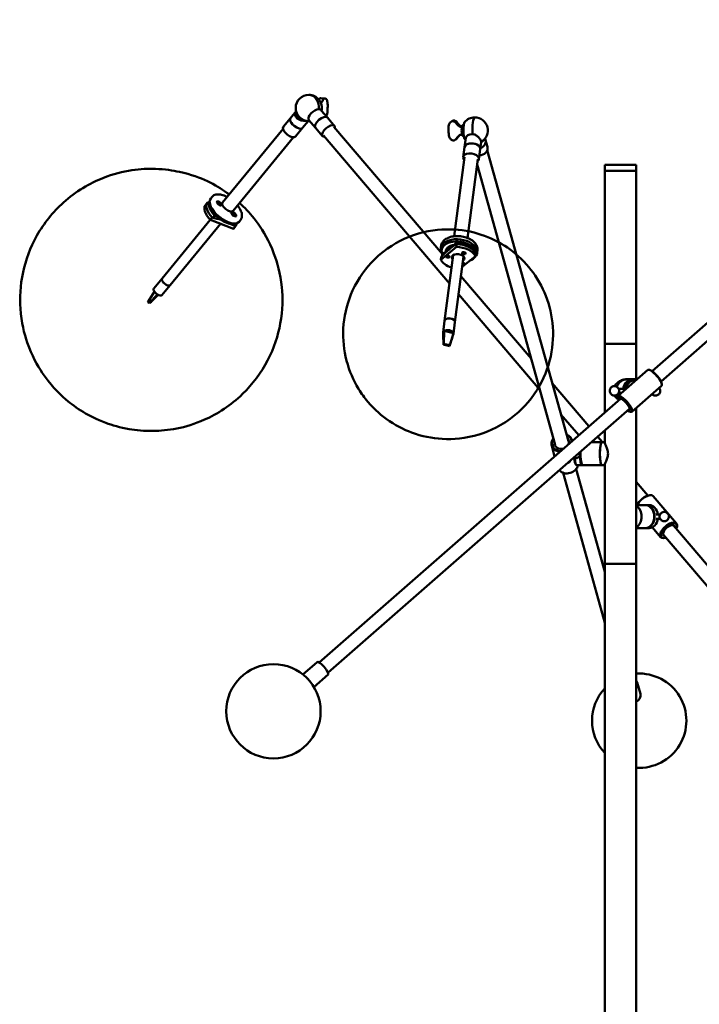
# Model space of a CAD drawing. Header units: millimetres. Extents: x 307 to 3704, y 278 to 4742.
# Tile 6 of 10: x 307 to 955, y 3616 to 4556. Entities that reach past the tile are written whole.
import ezdxf

# ---------------------------------------------------------------- set-up
doc = ezdxf.new("R2010")
doc.units = ezdxf.units.MM
doc.header["$LTSCALE"] = 18
doc.layers.add('Widoczne (ISO)', color=7, linetype='Continuous', lineweight=50)

msp = doc.modelspace()

# ---------------------------------------------------------------- linework, layer by layer
at = {"layer": 'Widoczne (ISO)', "linetype": 'Continuous', "lineweight": 50}
for p, q in [((910.31, 4220.24), (1293.67, 4555.58)), ((918.87, 4210.45), (1302.23, 4545.8)), ((594.25, 4480.65), (598.08, 4480.47)), ((570.75, 4468.39), (565.32, 4461.77)), ((600.57, 4462.16), (594.77, 4468.97)), ((565.32, 4461.77), (558.6, 4453.58)), ((582.34, 4458.87), (576.92, 4452.26)), ((589.15, 4452.44), (582.89, 4459.79)), ((600.57, 4462.16), (607.41, 4454.14)), ((710.33, 4331.73), (606.65, 4453.49)), ((718.04, 4457.74), (718.9, 4458.44)), ((729.25, 4454.28), (730.9, 4456.25)), ((500.57, 4381.3), (558.26, 4451.59)), ((576.92, 4452.26), (570.2, 4444.07)), ((589.15, 4452.44), (595.99, 4444.41)), ((717.02, 4303.83), (596.75, 4445.06)), ((729.25, 4445.47), (730.9, 4443.49)), ((510.62, 4373.06), (568.31, 4443.34)), ((722.73, 4440.93), (723.59, 4441.63)), ((732.65, 4442.83), (731.5, 4434.04)), ((747.22, 4438.59), (746.37, 4432.1)), ((751.45, 4440.76), (751.04, 4442.25)), ((751.45, 4440.76), (753.22, 4434.42)), ((731.5, 4434.04), (730.25, 4424.45)), ((746.37, 4432.1), (745.12, 4422.51)), ((830.42, 4153.52), (753.1, 4431.14)), ((721.39, 4348.9), (731.24, 4424.32)), ((734.28, 4347.22), (744.13, 4422.64)), ((817.9, 4150.03), (743.44, 4417.36)), ((895.22, 4417.14), (865.22, 4417.14)), ((865.22, 4417.14), (865.22, 4411.44)), ((895.22, 4417.14), (895.22, 4411.44)), ((895.22, 4411.44), (865.22, 4411.44)), ((865.22, 4246.44), (865.22, 4411.44)), ((865.22, 4411.44), (895.22, 4411.44)), ((895.22, 4246.44), (895.22, 4411.44)), ((486, 4380.89), (484.2, 4378.69)), ((488.3, 4382.12), (486.91, 4380.42)), ((490.67, 4386.58), (489.27, 4384.87)), ((496.08, 4381), (496.81, 4380.53)), ((496.24, 4381.3), (496.91, 4380.72)), ((496.32, 4380.37), (496.96, 4380.3)), ((497.03, 4380.19), (496.32, 4380.37)), ((496.81, 4379.69), (497.12, 4379.97)), ((496.83, 4381.31), (497.26, 4380.63)), ((497.15, 4380.65), (496.83, 4381.31)), ((497.13, 4379.98), (496.9, 4379.63)), ((496.94, 4380.26), (496.91, 4380.22)), ((497.15, 4380.64), (496.96, 4380.36)), ((497.82, 4380.35), (497.01, 4379.54)), ((497.46, 4380.6), (497.12, 4380.08)), ((497.49, 4379.73), (497.17, 4379.42)), ((497.39, 4379.26), (497.48, 4379.71)), ((497.56, 4381.07), (497.47, 4380.62)), ((497.96, 4380), (497.66, 4379.71)), ((498.12, 4379.01), (497.68, 4379.7)), ((497.8, 4379.68), (497.74, 4379.62)), ((497.8, 4379.68), (498.12, 4379.01)), ((498.14, 4380.64), (497.83, 4380.35)), ((497.92, 4380.14), (498.63, 4379.96)), ((498.63, 4379.96), (497.98, 4380.02)), ((498.7, 4379.02), (498.04, 4379.61)), ((498.87, 4379.33), (498.14, 4379.8)), ((509.88, 4370.54), (510.61, 4370.18)), ((510.03, 4370.06), (510.7, 4369.88)), ((510.14, 4370.89), (510.84, 4370.26)), ((510.77, 4370.23), (510.14, 4370.89)), ((510.77, 4370.17), (510.59, 4369.91)), ((510.6, 4369.39), (510.94, 4369.68)), ((511.05, 4369.57), (510.6, 4369.39)), ((510.6, 4369.39), (510.89, 4369.52)), ((510.65, 4370.99), (510.94, 4370.37)), ((510.95, 4370.28), (510.68, 4369.89)), ((511.23, 4370.77), (511.3, 4370.23)), ((511.32, 4368.81), (511.25, 4369.35)), ((511.61, 4369.31), (511.3, 4368.99)), ((511.5, 4370.01), (511.96, 4370.19)), ((511.96, 4370.19), (511.53, 4369.9)), ((511.96, 4370.19), (511.61, 4369.9)), ((511.9, 4368.59), (511.61, 4369.21)), ((511.79, 4369.42), (511.7, 4369.32)), ((512.41, 4368.69), (511.71, 4369.32)), ((511.78, 4369.36), (512.41, 4368.69)), ((512.53, 4369.52), (511.85, 4369.7)), ((512.67, 4369.04), (511.94, 4369.41)), ((442.93, 4308.71), (488.86, 4364.67)), ((450.66, 4302.36), (498.63, 4360.81)), ((489.01, 4364.5), (490.82, 4366.71)), ((510.88, 4356.09), (489.01, 4364.5)), ((493.01, 4368.7), (491.56, 4366.93)), ((495.04, 4367.92), (493.01, 4368.7)), ((513.46, 4360.83), (512.01, 4359.06)), ((513.81, 4361.18), (512.42, 4359.48)), ((513.46, 4360.83), (513.18, 4360.94)), ((517.72, 4364.37), (516.32, 4362.67)), ((512.69, 4358.3), (510.88, 4356.09)), ((513.06, 4358.69), (511.25, 4356.48)), ((724.16, 4343.07), (710.2, 4331.62)), ((723.94, 4341.41), (723.6, 4338.83)), ((724.16, 4343.07), (723.95, 4341.41)), ((723.6, 4338.83), (708.67, 4326.57)), ((709.11, 4339.82), (708.85, 4337.83)), ((709.87, 4337.88), (709.63, 4336.1)), ((710.2, 4331.62), (710.01, 4330.21)), ((713.49, 4335.59), (713.41, 4334.95)), ((714.75, 4336.67), (714.56, 4335.19)), ((741.58, 4334.71), (741.47, 4333.83)), ((741.85, 4330.06), (742.19, 4332.65)), ((742.59, 4333.61), (742.36, 4331.82)), ((743.82, 4335.29), (743.56, 4333.29)), ((708.67, 4326.57), (709, 4329.16)), ((712.37, 4268.27), (720.55, 4330.91)), ((722.29, 4266.97), (730.47, 4329.62)), ((729.17, 4319.66), (741.85, 4330.06)), ((442.93, 4308.71), (435.09, 4299.15)), ((794.98, 4232.33), (728.03, 4310.94)), ((429.35, 4286.14), (435.65, 4296.12)), ((450.66, 4302.36), (442.82, 4292.81)), ((430.44, 4285.12), (429.35, 4286.14)), ((430.44, 4285.12), (438.53, 4293.4)), ((430.88, 4285.41), (430.44, 4285.12)), ((432.43, 4286.43), (430.88, 4285.41)), ((432.88, 4286.72), (432.43, 4286.43)), ((432.88, 4286.72), (439.3, 4292.97)), ((803.28, 4202.53), (725.76, 4293.56)), ((712.37, 4268.27), (710.91, 4257.08)), ((722.29, 4266.97), (720.83, 4255.78)), ((711.69, 4246.33), (711.92, 4258.57)), ((711.92, 4258.57), (714.51, 4257.97)), ((714.51, 4257.97), (718.18, 4257.12)), ((717.49, 4244.99), (720.77, 4256.52)), ((718.18, 4257.12), (720.77, 4256.52)), ((711.34, 4245.49), (711.2, 4249.67)), ((711.69, 4246.33), (711.34, 4245.49)), ((711.34, 4245.49), (712.4, 4245.25)), ((712.75, 4246.08), (711.69, 4246.33)), ((712.4, 4245.25), (716.07, 4244.4)), ((716.42, 4245.24), (712.75, 4246.08)), ((716.07, 4244.4), (717.13, 4244.15)), ((717.49, 4244.99), (716.42, 4245.24)), ((717.13, 4244.15), (717.49, 4244.99)), ((865.22, 4246.44), (895.22, 4246.44)), ((865.22, 4180.8), (865.22, 4246.44)), ((865.22, 4246.44), (895.22, 4246.44)), ((895.22, 4212.43), (895.22, 4246.44)), ((877.95, 4196.58), (906.26, 4221.35)), ((907.71, 4221.47), (907.06, 4221.54)), ((885.35, 4212.44), (886.38, 4212.44)), ((886.45, 4212.44), (892.81, 4212.44)), ((894.76, 4212.44), (893.05, 4212.44)), ((850.11, 4167.58), (815.03, 4208.78)), ((883.74, 4203.44), (878.35, 4203.44)), ((891.12, 4181.53), (919.43, 4206.3)), ((919.74, 4207.72), (919.72, 4207.06)), ((592.63, 3942.35), (880.23, 4193.92)), ((877.64, 4195.16), (877.66, 4195.82)), ((881.22, 4199.44), (878.35, 4199.44)), ((601.19, 3932.56), (888.79, 4184.14)), ((889.67, 4181.41), (890.32, 4181.34)), ((895.22, 4036.44), (895.22, 4185.12)), ((840.33, 4159.02), (823.33, 4178.98)), ((865.22, 4152.13), (865.22, 4163.53)), ((834.05, 4153.53), (833.8, 4154.44)), ((863.01, 4152.44), (858.54, 4157.68)), ((817.36, 4138.93), (814.54, 4149.07)), ((862.3, 4152.44), (852.55, 4152.44)), ((865.22, 4152.44), (862.5, 4152.44)), ((837.55, 4131.1), (838.03, 4130.61)), ((865.22, 4028.6), (837.88, 4126.75)), ((838.37, 4130.44), (843.29, 4130.44)), ((843.45, 4130.81), (843.64, 4130.61)), ((843.64, 4130.62), (843.63, 4130.61)), ((862.3, 4130.44), (843.98, 4130.44)), ((865.22, 4130.44), (862.5, 4130.44)), ((865.22, 4129.79), (864.67, 4130.44)), ((865.22, 4036.44), (865.22, 4130.75)), ((865.22, 3980.15), (825.36, 4123.26)), ((906.34, 4101.55), (895.22, 4114.61)), ((908.01, 4101.86), (908.53, 4101.9)), ((933.65, 4074.88), (911.44, 4100.96)), ((896.45, 4093.12), (895.22, 4094.56)), ((895.22, 4092.44), (903.88, 4092.44)), ((907.54, 4092.44), (904.33, 4092.44)), ((914.22, 4083.44), (917.91, 4083.44)), ((914.22, 4079.44), (917.91, 4079.44)), ((895.22, 4070.44), (903.88, 4070.44)), ((907.54, 4070.44), (904.33, 4070.44)), ((918.42, 4061.91), (910.55, 4071.16)), ((1155.93, 3808.47), (931.01, 4072.58)), ((933.99, 4071.35), (934.11, 4071.86)), ((1146.03, 3800.04), (921.11, 4064.16)), ((921.86, 4061.02), (921.34, 4060.98)), ((895.22, 4036.44), (865.22, 4036.44)), ((865.22, 3006.44), (865.22, 4036.44)), ((895.22, 4036.44), (865.22, 4036.44)), ((895.22, 3006.44), (895.22, 4036.44)), ((577.22, 3930.86), (590.71, 3942.66)), ((587.76, 3918.82), (601.25, 3930.62)), ((899.14, 3912.4), (896.2, 3922.98))]:
    msp.add_line(p, q, dxfattribs=at)
msp.add_circle((549.16, 3895.69), 45, dxfattribs=at)
for centre, radius, start, end in [((582.89, 4471.36), 12.5, 90, 270), ((582.89, 4471.36), 12.5, 347.28652, 90), ((582.89, 4471.36), 12.5, 270, 273.54672), ((741.13, 4449.87), 12.5, 90, 140.50898), ((741.13, 4449.87), 12.5, 299.21929, 90), ((741.13, 4449.87), 12.5, 219.49102, 225.69127), ((898, 3886.71), 45, 266.46618, 93.53382), ((898, 3886.71), 45, 136.74443, 223.25557)]:
    msp.add_arc(centre, radius, start, end, dxfattribs=at)
for centre, major_axis, ratio, start_param, end_param in [((582.89, 4471.36), (0, 12.5), 0.766044, 4.622097, 6.283185), ((582.89, 4471.36), (0, 12.5), 0.766044, 4.622097, 6.283185), ((588.6, 4464.66), (-5.71, -4.86), 0.477882, 3.652979, 6.283185), ((594.86, 4457.3), (-5.71, -4.86), 0.477882, 3.141593, 6.283185), ((594.86, 4457.3), (-5.71, -4.86), 0.477882, 3.141593, 6.283185), ((564.4, 4448.83), (5.8, -4.76), 0.469903, 3.141593, 6.283185), ((571.12, 4457.01), (5.8, -4.76), 0.469903, 3.141593, 6.283185), ((571.12, 4457.01), (-5.8, 4.76), 0.469903, 0, 3.141593), ((582.89, 4471.36), (0, -12.5), 0.766044, 0, 0.079461), ((582.89, 4471.36), (0, -12.5), 0.766044, 0, 0.079461), ((601.7, 4449.27), (5.71, 4.86), 0.477882, 5.76087, 9.947093), ((729.41, 4449.87), (0, 4.5), 0.173648, 0.204885, 2.936708), ((731.77, 4449.87), (0, 8.12), 0.173648, 0.207681, 2.933912), ((741.13, 4449.87), (0, 12.5), 0.173648, 0, 1.854879), ((741.13, 4449.87), (0, 12.5), 0.173648, 0, 1.854879), ((740.08, 4441.86), (-7.44, 0.97), 0.591843, 4.929521, 6.283185), ((738.93, 4433.07), (-7.44, 0.97), 0.591843, 3.141593, 6.283185), ((738.93, 4433.07), (7.44, -0.97), 0.591843, 0, 3.141593), ((744.23, 4438.75), (7.22, 2.01), 0.835714, 4.791646, 6.283185), ((744.23, 4438.75), (7.22, 2.01), 0.835714, 4.791646, 6.283185), ((737.68, 4423.48), (7.44, -0.97), 0.591843, 5.76087, 9.947093), ((745.99, 4432.4), (7.22, 2.01), 0.835714, 4.42785, 6.283185), ((497.72, 4367.59), (-13.53, 11.1), 0.469903, 0, 1.294172), ((499.53, 4369.79), (-13.53, 11.1), 0.469903, 6.217927, 7.577357), ((501.12, 4371.72), (-12.75, 10.47), 0.469903, 0.012049, 1.304232), ((456.47, 4327.32), (70.96, 21.64), 0.721257, 0.91395, 0.930082), ((502.8, 4373.77), (13.53, -11.1), 0.469903, 3.141593, 6.283185), ((501.68, 4372.4), (12.75, -10.47), 0.469903, 3.302673, 6.122105), ((496.79, 4380.42), (0.165, -0.135), 0.469903, 0.192354, 1.819302), ((496.99, 4380.78), (0.165, -0.135), 0.469903, 4.645599, 6.272547), ((496.92, 4380.54), (0.107, 0.371), 0.339757, 3.780646, 4.124347), ((496.96, 4380.11), (0.165, -0.135), 0.469903, 6.216395, 7.843343), ((497.39, 4380.87), (0.322, 0.22), 0.426354, 3.543678, 4.046881), ((497.12, 4380.92), (-0.008, -0.3), 0.259152, 0.390572, 0.454007), ((497.3, 4380.73), (0.165, -0.135), 0.469903, 4.904743, 6.531691), ((497.65, 4379.6), (-0.165, 0.135), 0.469903, 4.904743, 6.531691), ((498.05, 4379.69), (-0.334, -0.199), 0.388221, 5.330314, 5.633438), ((497.99, 4380.21), (-0.165, 0.135), 0.469903, 6.216395, 7.843343), ((497.96, 4379.54), (-0.165, 0.135), 0.469903, 4.645599, 6.272547), ((498.11, 4380.33), (-0.128, -0.367), 0.384483, 5.399733, 5.983316), ((498.26, 4380.07), (-0.309, -0.076), 0.151287, 5.769841, 6.037386), ((498.16, 4379.9), (-0.165, 0.135), 0.469903, 0.192354, 1.819302), ((505.6, 4377.18), (5.02, -4.12), 0.469903, 3.141593, 6.283185), ((510.6, 4370.31), (0.165, -0.135), 0.469903, 5.169198, 6.796146), ((510.77, 4369.73), (-0.165, 0.135), 0.469903, 3.857545, 5.484494), ((510.88, 4370.54), (0.261, 0.29), 0.493012, 3.798611, 4.062477), ((510.78, 4370.41), (0.165, -0.135), 0.469903, 5.428342, 7.05529), ((510.91, 4369.85), (0.057, 0.365), 0.166691, 3.59295, 4.249258), ((511.17, 4369.6), (-0.334, -0.1), 0.026432, 5.073288, 5.729596), ((511.08, 4369.44), (-0.165, 0.135), 0.469903, 3.598401, 5.22535), ((511.48, 4370.14), (0.165, -0.135), 0.469903, 3.598401, 5.22535), ((511.61, 4370.26), (-0.071, -0.37), 0.226943, 5.507483, 6.16379), ((511.87, 4370.01), (0.342, 0.112), 0.09788, 3.165131, 3.821439), ((511.77, 4369.17), (-0.165, 0.135), 0.469903, 5.428342, 7.05529), ((511.78, 4369.85), (0.165, -0.135), 0.469903, 3.857545, 5.484494), ((512.05, 4369.41), (-0.284, -0.268), 0.481975, 5.366844, 5.624385), ((511.95, 4369.28), (-0.165, 0.135), 0.469903, 5.169198, 6.796146), ((460.91, 4312.74), (-70.96, -21.64), 0.721257, 3.938115, 4.071675), ((460.91, 4312.74), (-70.96, -21.64), 0.721257, 3.702666, 3.773283), ((499.53, 4369.79), (13.53, -11.1), 0.469903, 6.217927, 6.601428), ((501.12, 4371.72), (12.75, -10.47), 0.469903, 6.207867, 6.271136), ((497.72, 4367.59), (13.53, -11.1), 0.469903, 6.217927, 6.283185), ((726.2, 4335.56), (17.35, -2.27), 0.591843, 5.833747, 9.874216), ((725.99, 4333.96), (16.36, -2.14), 0.591843, 6.100854, 9.849439), ((708.86, 4276.99), (-32.11, -66.88), 0.391544, 3.655753, 4.024762), ((725.59, 4330.9), (17.35, -2.27), 0.591843, 0.383855, 1.743285), ((725.89, 4333.16), (16.36, -2.14), 0.591843, 0.373795, 1.753345), ((716.56, 4335.1), (-2.97, 0.39), 0.591843, 4.772448, 6.779469), ((716.88, 4337.5), (-2.97, 0.39), 0.591843, 0.749085, 0.841099), ((725.26, 4328.32), (-5.95, 0.78), 0.591843, 2.555907, 6.868871), ((725.26, 4328.32), (17.35, -2.27), 0.591843, 0.383855, 1.743285), ((730.8, 4333.22), (1.22, -0.16), 0.591843, 2.489795, 6.934983), ((725.26, 4328.32), (-17.35, 2.27), 0.591843, 0.383855, 1.281045), ((715.38, 4329.92), (1.22, -0.16), 0.591843, 2.489795, 6.934983), ((715.53, 4331.04), (-1.18, 0.15), 0.591843, 0.981911, 2.159682), ((729.7, 4322.62), (1.71, -0.22), 0.591843, 4.630708, 7.935663), ((729.75, 4323.02), (1.22, -0.16), 0.591843, 4.597365, 6.934983), ((725.99, 4333.96), (16.36, -2.14), 0.591843, 5.457346, 6.094571), ((446.8, 4305.54), (3.86, -3.17), 0.469903, 3.141593, 6.283185), ((446.8, 4305.54), (-3.86, 3.17), 0.469903, 0, 3.141593), ((438.96, 4295.98), (-3.86, 3.17), 0.469903, 0, 1.013989), ((438.96, 4295.98), (-3.86, 3.17), 0.469903, 1.013989, 1.837023), ((438.96, 4295.98), (3.86, -3.17), 0.469903, 4.978615, 6.283185), ((717.33, 4267.62), (-4.96, 0.65), 0.591843, 3.141593, 6.283185), ((717.33, 4267.62), (4.96, -0.65), 0.591843, 0, 3.141593), ((715.87, 4256.43), (-4.96, 0.65), 0.591843, 5.708174, 6.387103), ((715.87, 4256.43), (4.96, -0.65), 0.591843, 0.248022, 2.566581), ((715.87, 4256.43), (4.96, -0.65), 0.591843, 6.178158, 6.531208), ((912.85, 4213.82), (-6.58, 7.53), 0.264214, 3.141593, 6.283185), ((913.21, 4214.14), (6.25, -7.15), 0.264214, 0.277497, 2.864096), ((886.38, 4201.44), (0, 11), 0.939693, 6.279876, 7.498715), ((886.45, 4201.44), (0, 11), 0.939693, 0, 1.218956), ((892.81, 4201.44), (0, 11), 0.939693, 6.271604, 7.671146), ((893.05, 4201.44), (0, 11), 0.939693, 0, 1.387961), ((894.76, 4201.44), (0, 11), 0.939693, 6.163865, 7.778529), ((894.93, 4201.44), (0, 10.5), 0.939693, 6.226597, 7.715797), ((878.12, 4201.44), (0, 2), 0.34202, 5.320042, 5.614482), ((878.12, 4201.44), (0, 2), 0.34202, 3.809785, 4.104736), ((886.38, 4201.44), (0, -11), 0.939693, 5.067657, 5.27785), ((886.45, 4201.44), (0, 11), 0.939693, 1.922639, 2.124378), ((884.17, 4188.74), (-6.25, 7.15), 0.264214, 2.324317, 7.100461), ((884.54, 4189.06), (6.58, -7.53), 0.264214, 6.005688, 9.702275), ((884.17, 4188.74), (4.58, -5.24), 0.264214, 5.918145, 9.789818), ((824.17, 4151.76), (-9.63, -2.68), 0.835714, 5.419973, 7.441332), ((824.1, 4152.02), (-9.15, -2.55), 0.835714, 5.46591, 7.520001), ((824.17, 4151.76), (9.63, 2.68), 0.835714, 6.166654, 7.146397), ((824.1, 4152.02), (9.15, 2.55), 0.835714, 6.087986, 7.100461), ((824.1, 4152.02), (6.7, 1.87), 0.835714, 5.693065, 6.648226), ((824.1, 4152.02), (-6.7, -1.87), 0.835714, 5.918145, 7.914921), ((843.98, 4141.44), (0, -11), 0.173648, 4.542528, 6.283185), ((862.3, 4141.44), (0, 11), 0.173648, 6.231605, 9.476358), ((862.5, 4141.44), (0, -11), 0.173648, 3.141593, 6.283185), ((837.88, 4141.44), (0, -10.5), 0.173648, 5.14134, 6.105932), ((838.37, 4141.44), (0, -11), 0.173648, 5.129327, 6.283185), ((843.29, 4141.44), (0, -11), 0.173648, 4.841266, 6.460439), ((843.78, 4141.44), (0, -10.8), 0.173648, 4.55298, 6.105932), ((829.92, 4131.12), (-9.63, -2.68), 0.835714, 0.388846, 2.739176), ((903.54, 4094.82), (-7.23, -6.16), 0.477882, 3.716816, 5.566842), ((903.83, 4094.48), (7.61, 6.48), 0.477882, 0, 2.360335), ((891.92, 4081.44), (0, 11), 0.766044, 3.54415, 5.880628), ((891.79, 4081.44), (0, -11), 0.766044, 0.419199, 2.722394), ((903.88, 4081.44), (0, 11), 0.766044, 3.141593, 6.283185), ((904.33, 4081.44), (0, -11), 0.766044, 6.256484, 9.45148), ((907.54, 4081.44), (0, 11), 0.766044, 4.895224, 6.283185), ((907.54, 4081.44), (0, -11), 0.766044, 0, 1.387961), ((926.04, 4068.4), (7.61, 6.48), 0.477882, 5.707962, 10.000002), ((926.32, 4068.06), (-7.23, -6.16), 0.477882, 2.324317, 7.100461), ((926.32, 4068.06), (5.3, 4.51), 0.477882, 5.918145, 9.789818), ((595.98, 3936.64), (-5.27, 6.02), 0.264214, 3.141593, 6.283185), ((581.46, 3923.94), (-5.27, 6.02), 0.264214, 4.411925, 5.012853), ((888.49, 3920.84), (7.71, 2.15), 0.835714, 5.500907, 6.608037), ((891.44, 3910.26), (7.71, 2.15), 0.835714, 4.982271, 6.283185)]:
    msp.add_ellipse(centre, major_axis=major_axis, ratio=ratio, start_param=start_param, end_param=end_param, dxfattribs=at)
for centre, major_axis, ratio in [((497.56, 4380.27), (2.13, -1.74), 0.469903), ((511.36, 4369.9), (-2.13, 1.74), 0.469903), ((730.74, 4332.82), (-1.71, 0.22), 0.591843), ((715.33, 4329.52), (-1.71, 0.22), 0.591843)]:
    msp.add_ellipse(centre, major_axis=major_axis, ratio=ratio, dxfattribs=at)
for points, knots in [([(592.56, 4479.27), (592.74, 4479.64), (593.17, 4480.43), (593.85, 4480.66), (594.25, 4480.65)], [11.9624, 11.9624, 11.9624, 11.9624, 13.262483, 15.005747, 15.005747, 15.005747, 15.005747]), ([(600.82, 4471.27), (600.89, 4473.17), (600.95, 4476.12), (599.85, 4480.26), (597.2, 4480.95), (595.95, 4478.09), (595.15, 4476.71), (594.51, 4475.96)], [-26.275376, -26.275376, -26.275376, -26.275376, -20.612924, -17.476581, -13.262483, -11.426945, -7.769963, -7.769963, -7.769963, -7.769963]), ([(570.78, 4462.47), (570.52, 4462.83), (570.31, 4463.22), (570, 4464.03), (569.9, 4464.45), (569.81, 4465.3), (569.82, 4465.73), (569.94, 4466.54), (570.05, 4466.93), (570.33, 4467.65), (570.52, 4468.01), (570.74, 4468.35), (570.75, 4468.35), (570.75, 4468.36)], [-11.816508, -11.816508, -11.816508, -11.816508, -10.349235, -10.349235, -8.881961, -8.881961, -7.414687, -7.414687, -5.947414, -5.947414, -4.46056, -4.46056, -4.421075, -4.421075, -4.421075, -4.421075]), ([(572.03, 4465.15), (571.95, 4465.03), (571.88, 4464.9), (571.82, 4464.76), (571.76, 4464.61), (571.71, 4464.45), (571.69, 4464.28), (571.69, 4464.27), (571.69, 4464.27), (571.68, 4464.26)], [-1.511907, -1.511907, -1.511907, -1.511907, -0.786451, -0.786451, -0.786451, -0.02531, -0.02531, -0.02531, 0, 0, 0, 0]), ([(571.68, 4464.26), (571.69, 4464.17), (571.71, 4464.09), (571.77, 4463.74), (571.85, 4463.47), (572.07, 4462.96), (572.22, 4462.71), (572.42, 4462.42), (572.46, 4462.37), (572.5, 4462.32)], [-9.896474, -9.896474, -9.896474, -9.896474, -9.574499, -9.574499, -8.617764, -8.617764, -7.66103, -7.66103, -7.45481, -7.45481, -7.45481, -7.45481]), ([(572.95, 4463.78), (572.54, 4463.93), (572.12, 4464.04), (571.74, 4464.06), (571.71, 4464.06)], [34.1717176, 34.1717176, 34.1717176, 34.1717176, 34.5142687, 34.5491366, 34.5491366, 34.5491366, 34.5491366]), ([(572.45, 4464.48), (572.23, 4464.54), (572.02, 4464.57), (571.82, 4464.58), (571.8, 4464.59), (571.78, 4464.59), (571.76, 4464.59)], [-166.766473, -166.766473, -166.766473, -166.766473, -165.832481, -165.832481, -165.832481, -165.740399, -165.740399, -165.740399, -165.740399]), ([(573.45, 4463.16), (573.32, 4463.23), (573.2, 4463.3), (573.07, 4463.36), (572.64, 4463.57), (572.22, 4463.72), (571.84, 4463.81), (571.81, 4463.82), (571.78, 4463.82), (571.76, 4463.83)], [-200.311197, -200.311197, -200.311197, -200.311197, -199.839563, -199.839563, -199.839563, -198.220178, -198.220178, -198.220178, -198.105107, -198.105107, -198.105107, -198.105107]), ([(571.88, 4464.05), (572.23, 4463.98), (572.62, 4463.85), (573.02, 4463.68), (573.02, 4463.68), (573.03, 4463.67), (573.03, 4463.67)], [-158.573817, -158.573817, -158.573817, -158.573817, -157.054986, -157.054986, -157.054986, -157.031376, -157.031376, -157.031376, -157.031376]), ([(576.16, 4460.16), (576.11, 4460.23), (575.68, 4460.78), (574.68, 4461.79), (573.2, 4462.78), (572.3, 4463.14), (571.95, 4463.24)], [26.801616, 26.801616, 26.801616, 26.801616, 26.855435, 27.280926, 27.706416, 28.015198, 28.015198, 28.015198, 28.015198]), ([(571.97, 4463.19), (572.26, 4463.09), (572.55, 4462.96), (572.85, 4462.81), (573.42, 4462.51), (574.01, 4462.13), (574.56, 4461.68), (575.1, 4461.23), (575.61, 4460.72), (576.03, 4460.19)], [-126.147589, -126.147589, -126.147589, -126.147589, -125.026315, -125.026315, -125.026315, -122.89107, -122.89107, -122.89107, -120.760195, -120.760195, -120.760195, -120.760195]), ([(575.57, 4460.32), (575.24, 4460.69), (574.87, 4461.05), (574.48, 4461.38), (574.07, 4461.73), (573.64, 4462.04), (573.2, 4462.3), (572.85, 4462.52), (572.49, 4462.7), (572.15, 4462.84)], [-235.385268, -235.385268, -235.385268, -235.385268, -233.846646, -233.846646, -233.846646, -232.227261, -232.227261, -232.227261, -230.907598, -230.907598, -230.907598, -230.907598]), ([(594.77, 4468.97), (594.63, 4469.14), (594.47, 4469.3), (594.03, 4469.69), (593.72, 4469.89), (593.08, 4470.16), (592.76, 4470.23), (592.44, 4470.23)], [-3.81545, -3.81545, -3.81545, -3.81545, -2.973707, -2.973707, -1.486853, -1.486853, 0, 0, 0, 0]), ([(600.82, 4471.27), (600.79, 4469.37), (600.7, 4466.63), (599.92, 4464.02), (599.53, 4463.38)], [-26.275376, -26.275376, -26.275376, -26.275376, -20.612924, -18.089294, -18.089294, -18.089294, -18.089294]), ([(580.77, 4459.04), (580.56, 4459.04), (580.33, 4459.04), (579.67, 4459.06), (579.2, 4459.08), (578.24, 4459.14), (577.73, 4459.19), (576.72, 4459.33), (576.22, 4459.42), (575.26, 4459.65), (574.77, 4459.79), (573.81, 4460.15), (573.34, 4460.36), (572.47, 4460.86), (572.06, 4461.14), (571.34, 4461.77), (571.03, 4462.11), (570.78, 4462.47)], [-23.01672, -23.01672, -23.01672, -23.01672, -22.146164, -22.146164, -20.65931, -20.65931, -19.172457, -19.172457, -17.685603, -17.685603, -16.218329, -16.218329, -14.751056, -14.751056, -13.283782, -13.283782, -11.816508, -11.816508, -11.816508, -11.816508]), ([(572.5, 4462.32), (572.52, 4462.3), (572.54, 4462.27), (572.56, 4462.25), (572.56, 4462.24), (572.56, 4462.24), (572.57, 4462.24), (572.57, 4462.23), (572.57, 4462.23), (572.57, 4462.23), (572.57, 4462.23), (572.57, 4462.23), (572.57, 4462.23), (572.57, 4462.23), (572.58, 4462.22), (572.58, 4462.22), (572.58, 4462.22), (572.58, 4462.22), (572.58, 4462.22), (572.58, 4462.22), (572.58, 4462.22), (572.58, 4462.22), (572.59, 4462.21), (572.59, 4462.21), (572.59, 4462.21), (572.61, 4462.18), (572.63, 4462.16), (572.64, 4462.14), (572.65, 4462.14), (572.65, 4462.13), (572.66, 4462.12)], [-0.2797005, -0.2797005, -0.2797005, -0.2797005, -0.171747, -0.171747, -0.171747, -0.1588335, -0.1588335, -0.1588335, -0.1512269, -0.1512269, -0.1512269, -0.1458396, -0.1458396, -0.1458396, -0.1411558, -0.1411558, -0.1411558, -0.1361089, -0.1361089, -0.1361089, -0.1296522, -0.1296522, -0.1296522, -0.1160229, -0.1160229, -0.1160229, -0.0271848, -0.0271848, -0.0271848, 0, 0, 0, 0]), ([(572.66, 4462.12), (572.76, 4462.01), (572.86, 4461.9), (573.21, 4461.57), (573.46, 4461.37), (574.01, 4460.99), (574.3, 4460.83), (574.66, 4460.65), (574.71, 4460.62), (574.76, 4460.6)], [-7.180297, -7.180297, -7.180297, -7.180297, -6.704296, -6.704296, -5.747562, -5.747562, -4.790827, -4.790827, -4.619787, -4.619787, -4.619787, -4.619787]), ([(574.4, 4460.78), (573.92, 4461.21), (573.39, 4461.6), (572.86, 4461.91), (572.85, 4461.91)], [20.9083316, 20.9083316, 20.9083316, 20.9083316, 21.3240549, 21.3297302, 21.3297302, 21.3297302, 21.3297302]), ([(574.76, 4460.6), (575.06, 4460.48), (575.36, 4460.38), (575.99, 4460.2), (576.32, 4460.12), (576.65, 4460.06)], [-2.085611, -2.085611, -2.085611, -2.085611, -1.119287, -1.119287, 0, 0, 0, 0]), ([(576.92, 4459.97), (576.92, 4459.97), (576.92, 4459.97), (576.92, 4459.97), (576.77, 4460.2), (576.6, 4460.44), (576.42, 4460.66)], [-205.2376574, -205.2376574, -205.2376574, -205.2376574, -205.2375128, -205.2375128, -205.2375128, -204.3151795, -204.3151795, -204.3151795, -204.3151795]), ([(576.65, 4460.06), (576.99, 4459.95), (577.33, 4459.86), (577.86, 4459.75), (578.07, 4459.72), (578.32, 4459.69), (578.38, 4459.69), (578.43, 4459.68)], [-2.603174, -2.603174, -2.603174, -2.603174, -1.528003, -1.528003, -0.83767, -0.83767, -0.614166, -0.614166, -0.614166, -0.614166]), ([(577.34, 4459.86), (577.33, 4459.87), (577.26, 4460.01), (577.18, 4460.15), (577.11, 4460.28)], [32.8041623, 32.8041623, 32.8041623, 32.8041623, 32.8123056, 32.9227481, 32.9227481, 32.9227481, 32.9227481]), ([(728.88, 4453.2), (728.45, 4453.15), (727.6, 4453.07), (725.53, 4454.26), (723.86, 4456.06), (721.86, 4459.11), (717.8, 4458.43), (716.04, 4454.32), (716.08, 4451.41), (716.16, 4449.52)], [4.50574, 4.50574, 4.50574, 4.50574, 5.80505, 7.046145, 11.426945, 13.262483, 17.476581, 20.612924, 26.275376, 26.275376, 26.275376, 26.275376]), ([(718.9, 4458.44), (718.91, 4458.45), (720.03, 4459.36), (722.72, 4459.81), (724.72, 4456.76), (726.39, 4454.96), (728.25, 4453.89), (728.85, 4453.85), (729.04, 4453.85)], [-17.510837, -17.510837, -17.510837, -17.510837, -17.476581, -13.262483, -11.426945, -7.046145, -5.80505, -5.206965, -5.206965, -5.206965, -5.206965]), ([(729.06, 4445.84), (728.63, 4445.89), (727.77, 4445.98), (725.76, 4444.79), (724.19, 4442.98), (722.34, 4439.94), (718.24, 4440.62), (716.28, 4444.72), (716.17, 4447.64), (716.16, 4449.52)], [4.508842, 4.508842, 4.508842, 4.508842, 5.80505, 7.046145, 11.426945, 13.262483, 17.476581, 20.612924, 26.275376, 26.275376, 26.275376, 26.275376]), ([(723.59, 4441.63), (724, 4441.96), (724.84, 4443.33), (725.8, 4444.53), (726.53, 4445.19)], [-13.098438, -13.098438, -13.098438, -13.098438, -11.426945, -8.386415, -8.386415, -8.386415, -8.386415]), ([(747.16, 4439.46), (747.09, 4439.76), (746.97, 4440.09), (746.66, 4440.79), (746.45, 4441.16), (745.97, 4441.92), (745.69, 4442.3), (745.08, 4443.05), (744.74, 4443.42), (744.05, 4444.1), (743.67, 4444.44), (742.84, 4445.06), (742.4, 4445.35), (741.48, 4445.84), (741, 4446.04), (740.03, 4446.3), (739.53, 4446.37), (739.04, 4446.37)], [-11.816508, -11.816508, -11.816508, -11.816508, -10.349235, -10.349235, -8.881961, -8.881961, -7.414687, -7.414687, -5.947414, -5.947414, -4.46056, -4.46056, -2.973707, -2.973707, -1.486853, -1.486853, 0, 0, 0, 0]), ([(747.22, 4438.59), (747.22, 4438.61), (747.22, 4438.63), (747.25, 4438.9), (747.22, 4439.17), (747.16, 4439.46)], [-13.416711, -13.416711, -13.416711, -13.416711, -13.283782, -13.283782, -11.816508, -11.816508, -11.816508, -11.816508]), ([(506.8, 4388.89), (506.09, 4389.42), (505.36, 4389.94), (493.72, 4398.15), (481.61, 4405.48), (453.09, 4411.8), (445.6, 4412.95), (423.33, 4413.69), (406.29, 4412.39), (374, 4399.57), (360.65, 4391.84), (338.85, 4372.15), (330.11, 4361.21), (317.06, 4338.04), (312.76, 4325.95), (307.52, 4301.73), (307.11, 4289.96), (308.68, 4266.57), (311.38, 4256.08), (318.72, 4234.84), (323.76, 4226), (336.08, 4207.6), (343.35, 4200.03), (361.33, 4184.61), (372.02, 4177.31), (395.48, 4168.62), (402.68, 4166.46), (418.17, 4163.82), (425.7, 4163.04), (447.88, 4163.37), (464.66, 4165.58), (495.67, 4179.37), (508.53, 4187.58), (529.33, 4207.78), (537.58, 4218.94), (549.74, 4242.33), (553.58, 4254.44), (558.04, 4278.65), (558.07, 4290.32), (555.82, 4313.53), (552.84, 4323.85), (544.93, 4344.81), (539.66, 4353.47), (533.25, 4362.49), (531.95, 4364.21), (530.66, 4365.85)], [0.542896, 0.542896, 0.542896, 0.542896, 0.587674, 0.587674, 1.256026, 1.256026, 1.453824, 1.453824, 1.749025, 1.749025, 1.93303, 1.93303, 2.086032, 2.086032, 2.240004, 2.240004, 2.419495, 2.419495, 2.656498, 2.656498, 3.002723, 3.002723, 3.528419, 3.528419, 4.208288, 4.208288, 4.455697, 4.455697, 4.638232, 4.638232, 4.913658, 4.913658, 5.091953, 5.091953, 5.243821, 5.243821, 5.399341, 5.399341, 5.583269, 5.583269, 5.829146, 5.829146, 6.191398, 6.191398, 6.283185, 6.283185, 6.283185, 6.283185]), ([(504.82, 4386.49), (503.88, 4386.98), (502.94, 4387.41), (500.43, 4388.37), (498.88, 4388.76), (495.89, 4389.02), (494.44, 4388.89), (492.19, 4387.98), (491.32, 4387.37), (490.67, 4386.58)], [7.127293, 7.127293, 7.127293, 7.127293, 7.334642, 7.334642, 7.684906, 7.684906, 8.037405, 8.037405, 8.286723, 8.286723, 8.286723, 8.286723]), ([(496.24, 4381.3), (496.26, 4381.29), (496.27, 4381.27), (496.29, 4381.24), (496.29, 4381.22), (496.3, 4381.19), (496.29, 4381.18), (496.29, 4381.16)], [0.02076039, 0.02076039, 0.02076039, 0.02076039, 0.02593303, 0.02593303, 0.03109721, 0.03109721, 0.03532758, 0.03532758, 0.03532758, 0.03532758]), ([(496.81, 4379.69), (496.82, 4379.7), (496.82, 4379.7), (496.83, 4379.7), (496.83, 4379.7), (496.83, 4379.7)], [0.020760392, 0.020760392, 0.020760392, 0.020760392, 0.025933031, 0.025933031, 0.027276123, 0.027276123, 0.027276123, 0.027276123]), ([(497.39, 4379.28), (497.35, 4379.3), (497.31, 4379.33), (497.23, 4379.38), (497.19, 4379.4), (497.12, 4379.46), (497.08, 4379.49), (497, 4379.54), (496.97, 4379.57), (496.9, 4379.64), (496.86, 4379.67), (496.83, 4379.7)], [4.4941612, 4.4941612, 4.4941612, 4.4941612, 4.581449, 4.581449, 4.6687369, 4.6687369, 4.7560248, 4.7560248, 4.8433126, 4.8433126, 4.9306005, 4.9306005, 4.9306005, 4.9306005]), ([(497.39, 4379.28), (497.39, 4379.28), (497.39, 4379.28), (497.39, 4379.27), (497.39, 4379.26), (497.39, 4379.26)], [0.055413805, 0.055413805, 0.055413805, 0.055413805, 0.056978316, 0.056978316, 0.062150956, 0.062150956, 0.062150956, 0.062150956]), ([(498.72, 4379.34), (498.74, 4379.34), (498.75, 4379.35), (498.78, 4379.35), (498.8, 4379.35), (498.84, 4379.35), (498.85, 4379.34), (498.87, 4379.33)], [0.04758377, 0.04758377, 0.04758377, 0.04758377, 0.05181414, 0.05181414, 0.05697832, 0.05697832, 0.06215096, 0.06215096, 0.06215096, 0.06215096]), ([(517.72, 4364.37), (518.3, 4365.07), (518.7, 4365.91), (519.16, 4367.79), (519.18, 4368.83), (518.83, 4371.24), (518.35, 4372.61), (516.95, 4375.41), (516, 4376.85), (514.87, 4378.24)], [5.14513, 5.14513, 5.14513, 5.14513, 5.365407, 5.365407, 5.62121, 5.62121, 5.955608, 5.955608, 6.304559, 6.304559, 6.304559, 6.304559]), ([(509.88, 4370.54), (509.89, 4370.53), (509.91, 4370.52), (509.93, 4370.5), (509.94, 4370.48), (509.94, 4370.46), (509.94, 4370.46), (509.94, 4370.45)], [0.02076039, 0.02076039, 0.02076039, 0.02076039, 0.02593303, 0.02593303, 0.03109721, 0.03109721, 0.03319117, 0.03319117, 0.03319117, 0.03319117]), ([(510.06, 4370.05), (510.05, 4370.07), (510.04, 4370.1), (510.01, 4370.15), (510, 4370.18), (509.98, 4370.24), (509.97, 4370.27), (509.96, 4370.33), (509.95, 4370.35), (509.94, 4370.4), (509.94, 4370.43), (509.94, 4370.45)], [1.3737878, 1.3737878, 1.3737878, 1.3737878, 1.4397288, 1.4397288, 1.52693, 1.52693, 1.6141312, 1.6141312, 1.7013324, 1.7013324, 1.7885337, 1.7885337, 1.7885337, 1.7885337]), ([(511.53, 4369.9), (511.52, 4369.88), (511.5, 4369.86), (511.39, 4369.74), (511.27, 4369.6), (511.17, 4369.49), (511.17, 4369.49), (511.17, 4369.49)], [-2.79635517, -2.79635517, -2.79635517, -2.79635517, -2.79003986, -2.79003986, -2.74268466, -2.74268466, -2.7424771, -2.7424771, -2.7424771, -2.7424771]), ([(511.23, 4370.77), (511.24, 4370.76), (511.23, 4370.74), (511.23, 4370.72), (511.22, 4370.7), (511.21, 4370.67), (511.2, 4370.66), (511.19, 4370.64)], [0.02076039, 0.02076039, 0.02076039, 0.02076039, 0.02593303, 0.02593303, 0.03109721, 0.03109721, 0.03532758, 0.03532758, 0.03532758, 0.03532758]), ([(511.85, 4368.63), (511.82, 4368.64), (511.79, 4368.64), (511.72, 4368.66), (511.68, 4368.68), (511.61, 4368.7), (511.57, 4368.72), (511.5, 4368.75), (511.46, 4368.76), (511.38, 4368.8), (511.35, 4368.82), (511.31, 4368.83)], [6.0649339, 6.0649339, 6.0649339, 6.0649339, 6.152232, 6.152232, 6.2395301, 6.2395301, 6.3268282, 6.3268282, 6.4141263, 6.4141263, 6.4927937, 6.4927937, 6.4927937, 6.4927937]), ([(512.39, 4369.49), (512.4, 4369.5), (512.42, 4369.51), (512.44, 4369.52), (512.46, 4369.52), (512.5, 4369.53), (512.51, 4369.53), (512.53, 4369.52)], [0.04758377, 0.04758377, 0.04758377, 0.04758377, 0.05181414, 0.05181414, 0.05697832, 0.05697832, 0.06215096, 0.06215096, 0.06215096, 0.06215096]), ([(511.85, 4368.63), (511.86, 4368.63), (511.87, 4368.62), (511.89, 4368.61), (511.89, 4368.6), (511.9, 4368.59)], [0.05336154, 0.05336154, 0.05336154, 0.05336154, 0.056978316, 0.056978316, 0.062150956, 0.062150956, 0.062150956, 0.062150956]), ([(636.77, 4194), (643.33, 4185.58), (650.12, 4179.51), (665.16, 4168.48), (673.21, 4164.54), (690.87, 4157.97), (700.28, 4156.13), (720.8, 4154.98), (732.02, 4155.76), (755.58, 4163.05), (767.28, 4168.19), (787.9, 4185.28), (796.39, 4194.57), (808.37, 4216.02), (812.43, 4227.01), (816.22, 4249.06), (816.27, 4259.94), (813.25, 4280.56), (810.08, 4290.18), (801.62, 4308.01), (796.11, 4315.73), (783.5, 4329.92), (776.39, 4335.49), (760.71, 4345.52), (752.39, 4348.98), (734.12, 4354.43), (724.32, 4355.75), (703.01, 4355.31), (691.42, 4353.7), (667.72, 4343.94), (656.48, 4337.67), (637.69, 4319.05), (630.21, 4309.16), (620.24, 4287.33), (617.16, 4276.24), (615.08, 4254.37), (615.84, 4243.7), (620.25, 4223.63), (624.04, 4214.41), (631.01, 4201.94), (633.86, 4197.74), (636.77, 4194)], [0, 0, 0, 0, 0.28224, 0.28224, 0.660198, 0.660198, 1.154796, 1.154796, 1.690107, 1.690107, 2.09898, 2.09898, 2.369896, 2.369896, 2.577814, 2.577814, 2.767403, 2.767403, 2.966359, 2.966359, 3.200447, 3.200447, 3.501452, 3.501452, 3.906339, 3.906339, 4.422732, 4.422732, 4.94186, 4.94186, 5.312501, 5.312501, 5.563129, 5.563129, 5.763789, 5.763789, 5.953328, 5.953328, 6.157999, 6.157999, 6.283185, 6.283185, 6.283185, 6.283185]), ([(709.11, 4339.82), (709.26, 4340.94), (709.65, 4342.02), (710.88, 4344.04), (711.75, 4344.95), (713.95, 4346.63), (715.33, 4347.34), (718.45, 4348.43), (720.2, 4348.8), (723.83, 4349.13), (725.71, 4349.1), (729.43, 4348.67), (731.26, 4348.26), (734.72, 4347.11), (736.35, 4346.36), (739.26, 4344.54), (740.53, 4343.47), (742.5, 4341.11), (743.22, 4339.81), (743.87, 4337.4), (743.95, 4336.33), (743.82, 4335.29)], [0.539971, 0.539971, 0.539971, 0.539971, 0.797682, 0.797682, 1.078679, 1.078679, 1.403957, 1.403957, 1.747194, 1.747194, 2.08862, 2.08862, 2.428101, 2.428101, 2.7691, 2.7691, 3.112584, 3.112584, 3.441257, 3.441257, 3.681564, 3.681564, 3.681564, 3.681564]), ([(721.12, 4340.58), (720.32, 4340.45), (719.56, 4340.27), (717.74, 4339.69), (716.76, 4339.23), (715.15, 4338.11), (714.51, 4337.47), (713.71, 4336.19), (713.49, 4335.58), (713.41, 4334.95)], [4.637286, 4.637286, 4.637286, 4.637286, 4.84303, 4.84303, 5.160498, 5.160498, 5.478714, 5.478714, 5.743214, 5.743214, 5.743214, 5.743214]), ([(720.76, 4255.48), (720.24, 4253.82), (719.71, 4252.16), (718.93, 4249.69), (718.67, 4248.86), (718.29, 4247.64), (718.16, 4247.23), (717.98, 4246.65), (717.91, 4246.45), (717.83, 4246.18), (717.8, 4246.1), (717.77, 4245.98), (717.76, 4245.95), (717.74, 4245.9), (717.74, 4245.88), (717.74, 4245.88)], [0, 0, 0, 0, 0.652556, 0.652556, 0.979047, 0.979047, 1.142854, 1.142854, 1.225888, 1.225888, 1.268983, 1.268983, 1.291894, 1.291894, 1.316329, 1.316329, 1.316329, 1.316329]), ([(885.35, 4212.44), (884.67, 4212.44), (883.96, 4212.37), (882.53, 4212.07), (881.81, 4211.85), (879.7, 4211), (878.38, 4210.16), (876.26, 4208.31), (875.3, 4207.19), (874.6, 4205.93)], [1.747725, 1.747725, 1.747725, 1.747725, 1.964153, 1.964153, 2.180581, 2.180581, 2.613437, 2.613437, 3.032088, 3.032088, 3.032088, 3.032088]), ([(878.59, 4200), (878.41, 4199.5), (878.15, 4199.02), (877.5, 4198.21), (877.11, 4197.87), (876.29, 4197.37), (875.86, 4197.19), (874.95, 4196.96), (874.46, 4196.91), (873.53, 4197), (873.08, 4197.11), (872.22, 4197.47), (871.81, 4197.73), (871.09, 4198.35), (870.78, 4198.72), (870.3, 4199.52), (870.12, 4199.96), (869.94, 4200.65), (869.89, 4200.9), (869.84, 4201.59), (869.89, 4202.04), (870.1, 4202.86), (870.25, 4203.24), (870.69, 4204.04), (871.02, 4204.45), (871.75, 4205.11), (872.15, 4205.37), (873.01, 4205.75), (873.48, 4205.87), (874.42, 4205.97), (874.9, 4205.93), (875.8, 4205.71), (876.23, 4205.54), (877.04, 4205.06), (877.42, 4204.74), (878.03, 4204.03), (878.27, 4203.63), (878.5, 4203.1), (878.55, 4202.99), (878.59, 4202.88)], [0, 0, 0, 0, 0.160222, 0.160222, 0.310267, 0.310267, 0.448004, 0.448004, 0.592533, 0.592533, 0.729406, 0.729406, 0.871317, 0.871317, 1.0137, 1.0137, 1.152873, 1.152873, 1.22847, 1.22847, 1.361166, 1.361166, 1.481758, 1.481758, 1.635616, 1.635616, 1.776205, 1.776205, 1.917929, 1.917929, 2.060291, 2.060291, 2.196851, 2.196851, 2.341337, 2.341337, 2.47903, 2.47903, 2.514397, 2.514397, 2.514397, 2.514397]), ([(878.68, 4202.58), (878.68, 4202.58), (878.68, 4202.59), (878.65, 4202.69), (878.62, 4202.79), (878.59, 4202.88)], [-0.58812843, -0.58812843, -0.58812843, -0.58812843, -0.58750273, -0.58750273, -0.5685395, -0.5685395, -0.5685395, -0.5685395]), ([(878.59, 4200), (878.6, 4200.04), (878.62, 4200.08), (878.63, 4200.13), (878.65, 4200.18), (878.66, 4200.24), (878.68, 4200.3)], [-0.01767237, -0.01767237, -0.01767237, -0.01767237, 0, 0, 0, 0.02225677, 0.02225677, 0.02225677, 0.02225677]), ([(878.82, 4201.44), (878.82, 4201.59), (878.82, 4201.75), (878.77, 4202.14), (878.73, 4202.37), (878.68, 4202.58)], [-0.1219982, -0.1219982, -0.1219982, -0.1219982, -0.0758382, -0.0758382, 0, 0, 0, 0]), ([(878.68, 4200.3), (878.71, 4200.42), (878.74, 4200.56), (878.78, 4200.84), (878.8, 4200.99), (878.82, 4201.24), (878.82, 4201.34), (878.82, 4201.44)], [-0.2436023, -0.2436023, -0.2436023, -0.2436023, -0.1973383, -0.1973383, -0.152714, -0.152714, -0.1219982, -0.1219982, -0.1219982, -0.1219982]), ([(917.1, 4204.26), (917.23, 4204.1), (917.35, 4203.93), (917.69, 4203.36), (917.88, 4202.92), (918.08, 4202.14), (918.13, 4201.79), (918.13, 4201.02), (918.06, 4200.6), (917.81, 4199.79), (917.63, 4199.39), (917.12, 4198.6), (916.77, 4198.2), (916, 4197.6), (915.58, 4197.38), (914.71, 4197.05), (914.22, 4196.95), (913.28, 4196.93), (912.81, 4197), (911.92, 4197.27), (911.5, 4197.47), (910.85, 4197.92), (910.6, 4198.14), (910.38, 4198.38)], [0.95203, 0.95203, 0.95203, 0.95203, 1.0137, 1.0137, 1.152873, 1.152873, 1.257098, 1.257098, 1.382595, 1.382595, 1.512002, 1.512002, 1.666037, 1.666037, 1.804473, 1.804473, 1.947947, 1.947947, 2.088178, 2.088178, 2.226364, 2.226364, 2.324255, 2.324255, 2.324255, 2.324255]), ([(874.6, 4196.95), (875.3, 4195.69), (876.26, 4194.57), (877.61, 4193.39), (877.95, 4193.12), (878.3, 4192.87)], [3.9588159, 3.9588159, 3.9588159, 3.9588159, 4.3774648, 4.3774648, 4.5033763, 4.5033763, 4.5033763, 4.5033763]), ([(868.27, 4141.44), (868.27, 4142.17), (868.2, 4142.91), (867.95, 4144.36), (867.77, 4145.06), (867.16, 4147.07), (866.65, 4148.26), (865.84, 4150.16), (865.48, 4151), (865.26, 4151.8), (865.22, 4151.99), (865.22, 4152.13)], [0, 0, 0, 0, 0.220503, 0.220503, 0.441007, 0.441007, 0.882014, 0.882014, 1.31487, 1.31487, 1.489106, 1.489106, 1.489106, 1.489106]), ([(832.24, 4134.67), (832.24, 4134.67), (832.24, 4134.67), (832.26, 4134.6), (832.26, 4134.53), (832.22, 4134.38), (832.18, 4134.29), (832.03, 4134.04), (831.89, 4133.86), (831.51, 4133.46), (831.21, 4133.22), (830.57, 4132.83), (830.22, 4132.67), (829.85, 4132.55), (829.82, 4132.54), (829.8, 4132.54)], [0.6540242, 0.6540242, 0.6540242, 0.6540242, 0.6556717, 0.6556717, 0.6904506, 0.6904506, 0.7252295, 0.7252295, 0.7947873, 0.7947873, 0.9016718, 0.9016718, 1.0085562, 1.0085562, 1.0169323, 1.0169323, 1.0169323, 1.0169323]), ([(841.45, 4142.73), (841.49, 4142.6), (841.53, 4142.47), (841.62, 4142.1), (841.66, 4141.86), (841.7, 4141.23), (841.65, 4140.82), (841.43, 4140.06), (841.27, 4139.71), (840.83, 4138.96), (840.53, 4138.58), (839.78, 4137.87), (839.31, 4137.54), (838.56, 4137.2), (838.31, 4137.11), (837.61, 4136.94), (837.14, 4136.91), (836.32, 4137.03), (835.95, 4137.14), (835.52, 4137.33), (835.44, 4137.37), (835.36, 4137.41)], [1.286848, 1.286848, 1.286848, 1.286848, 1.327475, 1.327475, 1.399749, 1.399749, 1.519525, 1.519525, 1.63492, 1.63492, 1.778652, 1.778652, 1.945857, 1.945857, 2.0251, 2.0251, 2.161832, 2.161832, 2.274738, 2.274738, 2.301531, 2.301531, 2.301531, 2.301531]), ([(836.22, 4136.99), (836.11, 4136.97), (836, 4136.99), (835.79, 4137.09), (835.69, 4137.18), (835.61, 4137.29)], [2.4726795, 2.4726795, 2.4726795, 2.4726795, 2.5587818, 2.5587818, 2.6491162, 2.6491162, 2.6491162, 2.6491162]), ([(865.22, 4130.75), (865.22, 4130.89), (865.26, 4131.08), (865.48, 4131.88), (865.84, 4132.72), (866.65, 4134.62), (867.16, 4135.81), (867.77, 4137.82), (867.95, 4138.52), (868.2, 4139.96), (868.27, 4140.7), (868.27, 4141.44)], [5.501795, 5.501795, 5.501795, 5.501795, 5.676032, 5.676032, 6.108888, 6.108888, 6.549895, 6.549895, 6.770398, 6.770398, 6.990902, 6.990902, 6.990902, 6.990902]), ([(926.36, 4081.57), (926.37, 4081.52), (926.37, 4081.48), (926.37, 4081.31), (926.36, 4081.19), (926.31, 4080.68), (926.21, 4080.31), (925.91, 4079.55), (925.69, 4079.17), (925.12, 4078.4), (924.74, 4078.03), (923.91, 4077.45), (923.44, 4077.23), (922.52, 4076.97), (922.05, 4076.92), (921.16, 4076.98), (920.73, 4077.08), (919.92, 4077.4), (919.53, 4077.63), (918.82, 4078.2), (918.49, 4078.55), (917.93, 4079.35), (917.7, 4079.81), (917.48, 4080.53), (917.42, 4080.78), (917.34, 4081.45), (917.37, 4081.9), (917.56, 4082.69), (917.71, 4083.06), (918.11, 4083.82), (918.4, 4084.22), (919.1, 4084.94), (919.53, 4085.26), (920.43, 4085.7), (920.9, 4085.85), (921.82, 4085.96), (922.28, 4085.94), (923.13, 4085.76), (923.54, 4085.6), (924.31, 4085.17), (924.68, 4084.89), (925.34, 4084.22), (925.63, 4083.82), (926.09, 4082.93), (926.27, 4082.42), (926.35, 4081.79), (926.36, 4081.68), (926.36, 4081.57)], [0, 0, 0, 0, 0.012576, 0.012576, 0.050355, 0.050355, 0.164208, 0.164208, 0.295587, 0.295587, 0.451047, 0.451047, 0.600679, 0.600679, 0.739931, 0.739931, 0.869015, 0.869015, 1.002227, 1.002227, 1.143748, 1.143748, 1.295315, 1.295315, 1.369964, 1.369964, 1.499587, 1.499587, 1.615256, 1.615256, 1.760101, 1.760101, 1.916662, 1.916662, 2.060841, 2.060841, 2.196144, 2.196144, 2.324198, 2.324198, 2.461653, 2.461653, 2.606591, 2.606591, 2.763081, 2.763081, 2.797277, 2.797277, 2.797277, 2.797277])]:
    msp.add_open_spline(points, degree=3, knots=knots, dxfattribs=at)
for points in [[(572.28, 4464.75), (572.11, 4464.76), (571.95, 4464.75), (571.8, 4464.72)], [(572.03, 4465.17), (572.03, 4465.16), (572.03, 4465.16), (572.03, 4465.15)], [(572.03, 4465.16), (572.03, 4465.16), (572.03, 4465.16), (572.03, 4465.15)], [(573.22, 4461.57), (573.45, 4461.42), (573.68, 4461.25), (573.9, 4461.08)], [(576.99, 4460.34), (577.1, 4460.18), (577.19, 4460.03), (577.28, 4459.88)], [(577.97, 4459.74), (577.95, 4459.79), (577.93, 4459.84), (577.9, 4459.9)], [(578.23, 4459.7), (578.23, 4459.72), (578.22, 4459.74), (578.21, 4459.77)], [(530.66, 4365.85), (526.11, 4371.59), (521.57, 4376.34), (516.85, 4380.65)], [(711.2, 4249.67), (711.11, 4252.1), (711.01, 4254.43), (710.9, 4256.77)]]:
    msp.add_open_spline(points, degree=3, dxfattribs=at)
for points, weights in [([(496.24, 4380.9), (496.26, 4381.03), (496.29, 4381.16)], [1.01494772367, 1.01025738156, 1.00378810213]), ([(498.72, 4379.34), (498.6, 4379.28), (498.48, 4379.22)], [1.00378810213, 1.01003401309, 1.01462171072]), ([(510.71, 4369.88), (510.92, 4370.21), (511.19, 4370.64)], [1.02728696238, 1.02651275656, 1.00378810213]), ([(512.39, 4369.49), (512.26, 4369.39), (512.13, 4369.31)], [1.00378810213, 1.01087944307, 1.0158332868])]:
    msp.add_rational_spline(points, weights, degree=2, dxfattribs=at)

doc.saveas('drawing.dxf')
